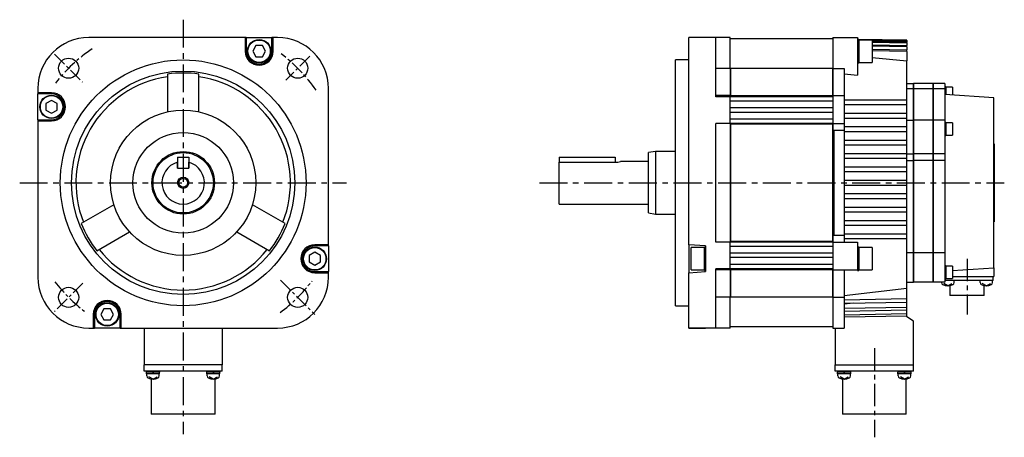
# Model space of a CAD drawing. Extents: x -352 to 588, y -285 to 268.
# Tile 4 of 4: x 148 to 588, y -114 to 73. Entities that reach past the tile are written whole.
import ezdxf

# ---------------------------------------------------------------- set-up
doc = ezdxf.new("R2010")
doc.units = 0
doc.linetypes.add('CENTER', pattern=[2, 1.25, -0.25, 0.25, -0.25])
for name, color, linetype in [('CENTER', 6, 'CENTER'), ('OUTLINE', 7, 'CONTINUOUS'), ('THIN_LINE', 6, 'CONTINUOUS')]:
    doc.layers.add(name, color=color, linetype=linetype)

msp = doc.modelspace()

# ---------------------------------------------------------------- linework, layer by layer
at = {"layer": 'CENTER', "ltscale": 10}
for p, q in [((220.92, 73), (220.92, -112.56)), ((147.75, 0), (294.08, 0)), ((380.38, 0), (588.41, 0))]:
    msp.add_line(p, q, dxfattribs=at)
at = {"layer": 'CENTER', "ltscale": 5}
for p, q in [((163.37, 57.54), (175.93, 44.99)), ((277.54, 56.63), (266.82, 45.9)), ((264.52, -43.61), (279.84, -58.93)), ((176.04, -44.88), (163.26, -57.65))]:
    msp.add_line(p, q, dxfattribs=at)
at = {"layer": 'CENTER', "ltscale": 8}
for p, q in [((571.74, -34), (571.74, -58.9)), ((530.24, -74.02), (530.24, -113.91))]:
    msp.add_line(p, q, dxfattribs=at)
at = {"layer": 'CENTER', "ltscale": 5}
for start, end in [(124.1358, 141.9992), (34.8623, 52.7443), (306.7139, 322.7664), (217.6594, 232.7243)]:
    msp.add_arc((220.92, 0), 72.5, start, end, dxfattribs=at)
at = {"layer": 'OUTLINE'}
for p, q in [((248.67, 65), (178.67, 65)), ((249.17, 65), (248.67, 65)), ((248.67, 65), (248.67, 58.9)), ((249.17, 65), (260.67, 65)), ((249.17, 65), (249.17, 58.9)), ((261.17, 65), (260.67, 65)), ((260.67, 58.9), (260.67, 65)), ((263.17, 65), (261.17, 65)), ((261.17, 58.9), (261.17, 65)), ((454.74, 65), (447.24, 65)), ((447.24, 42.25), (447.24, 65)), ((459.24, 65), (447.24, 65)), ((465.74, 65), (459.24, 65)), ((459.24, 42.25), (459.24, 65)), ((465.74, 51.12), (465.74, 65)), ((511.74, 64.5), (465.74, 64.5)), ((511.74, 65), (511.74, 51.12)), ((511.74, 65), (522.74, 65)), ((522.74, 65), (522.74, 60.5)), ((544.74, 63.81), (522.74, 64.2)), ((522.74, 64.19), (544.74, 63.8)), ((523.34, 64.15), (522.74, 64.15)), ((523.34, 64.15), (523.34, 53.65)), ((528.47, 63.9), (523.34, 63.99)), ((529.34, 63.9), (523.34, 63.9)), ((529.34, 63.9), (529.34, 53.9)), ((544.74, 63.62), (529.34, 63.88)), ((529.34, 63.7), (544.74, 63.43)), ((544.74, 62.86), (529.34, 63.13)), ((544.74, 62.47), (529.34, 62.75)), ((529.34, 61.78), (544.74, 61.51)), ((544.74, 63.8), (544.74, 63.81)), ((544.74, 63.8), (544.74, 63.62)), ((544.74, 63.43), (544.74, 63.62)), ((544.74, 63.43), (544.74, 62.86)), ((544.74, 62.47), (544.74, 62.86)), ((544.74, 62.47), (544.74, 61.51)), ((253.47, 61.4), (252.03, 58.9)), ((252.03, 58.9), (253.47, 56.4)), ((256.36, 61.4), (253.47, 61.4)), ((257.8, 58.9), (256.36, 61.4)), ((256.36, 56.4), (257.8, 58.9)), ((522.74, 60.5), (522.74, 57.3)), ((522.74, 57.3), (522.74, 48.15)), ((544.74, 60.92), (529.34, 61.2)), ((529.34, 59.81), (544.74, 59.52)), ((544.74, 58.71), (529.34, 59)), ((544.74, 60.92), (544.74, 61.51)), ((544.74, 60.92), (544.74, 59.52)), ((544.74, 58.71), (544.74, 59.52)), ((544.74, 58.71), (544.74, 54.54)), ((253.47, 56.4), (256.36, 56.4)), ((441.24, 0), (441.24, 55)), ((447.24, 55), (441.24, 55)), ((522.74, 53.65), (523.34, 53.65)), ((523.34, 53.9), (529.34, 53.9)), ((529.34, 56.05), (544.74, 54.54)), ((544.74, 37), (544.74, 54.54)), ((213.92, 48.64), (213.92, 31.74)), ((227.92, 31.74), (227.92, 48.64)), ((465.74, 51.12), (459.24, 51.12)), ((465.74, 51.12), (465.74, 39)), ((465.74, 49.85), (465.84, 49.85)), ((511.54, 51.15), (465.84, 51.15)), ((465.84, 51.15), (465.84, 38.97)), ((511.54, 51.15), (511.54, 38.97)), ((511.54, 50.89), (511.74, 50.89)), ((511.74, 51.12), (511.74, 39)), ((511.74, 51.12), (516.74, 51.12)), ((516.74, 51.12), (516.74, 39)), ((516.74, 48.84), (522.74, 48.15)), ((544.74, 44.5), (547.74, 44.5)), ((547.74, 42), (547.74, 44.5)), ((547.84, 44.5), (547.84, 42)), ((556.64, 44.5), (547.84, 44.5)), ((556.64, 42), (556.64, 44.5)), ((556.74, 42), (556.74, 44.5)), ((561.74, 44.5), (556.74, 44.5)), ((561.74, 44.5), (561.74, 42)), ((155.92, 42.25), (155.92, 40.25)), ((155.92, 40.25), (155.92, 39.75)), ((162.02, 40.25), (155.92, 40.25)), ((155.92, 28.25), (155.92, 39.75)), ((162.02, 39.75), (155.92, 39.75)), ((285.92, -27.75), (285.92, 42.25)), ((447.24, -27.75), (447.24, 42.25)), ((459.24, 38.5), (459.24, 42.25)), ((547.74, 42), (544.74, 42)), ((547.74, 28), (547.74, 42)), ((547.84, 40.5), (547.74, 40.5)), ((547.84, 42), (547.84, 28)), ((556.64, 42), (547.84, 42)), ((556.64, 28), (556.64, 42)), ((556.74, 40.5), (556.64, 40.5)), ((556.74, 28), (556.74, 42)), ((561.74, 42), (556.74, 42)), ((562.19, 43.02), (561.74, 43.02)), ((561.74, 42), (561.74, 28)), ((562.19, 43.02), (562.19, 39.47)), ((565.19, 42.82), (562.19, 42.82)), ((565.19, 42.82), (565.19, 39.26)), ((162.02, 36.89), (159.52, 35.44)), ((159.52, 35.44), (159.52, 32.56)), ((164.52, 35.44), (162.02, 36.89)), ((164.52, 32.56), (164.52, 35.44)), ((465.74, 39), (459.24, 39)), ((465.74, 38.5), (459.24, 38.5)), ((465.74, 39.01), (465.84, 39.01)), ((465.74, 38.5), (465.74, 39)), ((511.74, 38.5), (465.74, 38.5)), ((465.74, 26.5), (465.74, 38.5)), ((511.74, 36.5), (465.74, 36.5)), ((511.54, 38.97), (465.84, 38.97)), ((511.54, 38.98), (511.74, 38.98)), ((511.74, 39), (516.74, 39)), ((511.74, 39), (511.74, 26.5)), ((516.74, 39), (516.74, 26.5)), ((544.74, 37), (516.74, 37)), ((544.74, 35), (544.74, 37)), ((583.74, 38), (561.74, 39.5)), ((583.74, -38), (583.74, 38)), ((159.52, 32.56), (162.02, 31.11)), ((162.02, 31.11), (164.52, 32.56)), ((511.74, 33.5), (465.74, 33.5)), ((511.74, 31.5), (465.74, 31.5)), ((516.74, 35), (544.74, 35)), ((544.74, 31), (516.74, 31)), ((544.74, 31), (544.74, 35)), ((544.74, 29), (544.74, 31)), ((155.92, 28.25), (155.92, 27.75)), ((155.92, 28.25), (162.02, 28.25)), ((155.92, 27.75), (155.92, -42.25)), ((155.92, 27.75), (162.02, 27.75)), ((459.24, -26.5), (459.24, 26.5)), ((465.74, 26.5), (459.24, 26.5)), ((511.74, 28.5), (465.74, 28.5)), ((511.74, 26.5), (465.74, 26.5)), ((465.74, 26.5), (465.74, 26.3)), ((511.74, 26.5), (511.74, 26.3)), ((511.74, 26.5), (516.74, 26.5)), ((516.74, 29), (544.74, 29)), ((516.74, 26.5), (516.74, 25)), ((544.74, 25), (544.74, 29)), ((544.74, 28), (547.74, 28)), ((547.74, 13), (547.74, 28)), ((556.64, 28), (547.84, 28)), ((547.84, 28), (547.84, 13)), ((556.64, 13), (556.64, 28)), ((556.74, 13), (556.74, 28)), ((561.74, 28), (556.74, 28)), ((561.74, 28), (561.74, 13)), ((562.19, 27.03), (561.74, 27.03)), ((562.19, 27.03), (562.19, 21.13)), ((565.19, 26.83), (562.19, 26.83)), ((565.19, 26.83), (565.19, 21.33)), ((465.74, 26.3), (465.74, -26.3)), ((465.74, 26.26), (465.84, 26.26)), ((465.84, 26.3), (465.84, -26.3)), ((511.54, 26.3), (465.84, 26.3)), ((511.54, 26.3), (511.54, -26.3)), ((511.54, 26.29), (511.74, 26.29)), ((511.74, 26.3), (511.74, -26.3)), ((512.04, 23.5), (516.74, 23.5)), ((512.04, 23.5), (512.04, -23.5)), ((544.74, 25), (516.74, 25)), ((516.74, 25), (516.74, 23.5)), ((516.74, 23.5), (516.74, -23.5)), ((516.74, 23), (544.74, 23)), ((544.74, 23), (544.74, 25)), ((544.74, 19), (544.74, 23)), ((544.74, 19), (516.74, 19)), ((544.74, 17), (544.74, 19)), ((561.74, 21.13), (562.19, 21.13)), ((562.19, 21.33), (565.19, 21.33)), ((432.24, 14), (429.24, 13.5)), ((429.24, 0), (429.24, 13.5)), ((432.24, 14), (432.24, 0)), ((441.24, 14), (432.24, 14)), ((516.74, 17), (544.74, 17)), ((544.74, 13), (544.74, 17)), ((583.84, 17.5), (583.74, 17.5)), ((583.84, 17.5), (583.84, -17.5)), ((218.42, 11.5), (218.42, 6.5)), ((218.42, 11.5), (223.42, 11.5)), ((218.42, 6.5), (218.42, 9.17)), ((223.42, 11.5), (223.42, 6.5)), ((223.42, 6.5), (223.42, 9.17)), ((389.24, 11.5), (414.24, 11.5)), ((389.24, 11.5), (389.24, 9.17)), ((389.24, 9.17), (414.24, 9.17)), ((389.24, -9.5), (389.24, 9.17)), ((414.24, 11.5), (414.24, 9.17)), ((429.24, 9.5), (416.71, 9.5)), ((544.74, 13), (516.74, 13)), ((516.74, 11), (544.74, 11)), ((544.74, 13), (547.74, 13)), ((544.74, 11), (544.74, 13)), ((544.74, 7), (544.74, 11)), ((544.74, 10), (547.74, 10)), ((547.74, 10), (547.74, 13)), ((547.74, -31.3), (547.74, 10)), ((547.84, 13), (547.84, 10)), ((556.64, 13), (547.84, 13)), ((547.84, 10), (547.84, -31.3)), ((556.64, 10), (547.84, 10)), ((556.64, 10), (556.64, 13)), ((556.64, -31.3), (556.64, 10)), ((556.74, 10), (556.74, 13)), ((561.74, 13), (556.74, 13)), ((556.74, -31.3), (556.74, 10)), ((561.74, 10), (556.74, 10)), ((561.74, 13), (561.74, 10)), ((561.74, 10), (561.74, -31.3)), ((218.42, 6.5), (223.42, 6.5)), ((218.42, 6.5), (223.42, 6.5)), ((544.74, 7), (516.74, 7)), ((516.74, 5), (544.74, 5)), ((544.74, 5), (544.74, 7)), ((544.74, 1), (544.74, 5)), ((429.24, -13.5), (429.24, 0)), ((432.24, 0), (432.24, -14)), ((441.24, -55), (441.24, 0)), ((544.74, 1), (516.74, 1)), ((544.74, -1), (544.74, 1)), ((516.74, -1), (544.74, -1)), ((544.74, -5), (544.74, -1)), ((544.74, -5), (516.74, -5)), ((516.74, -7), (544.74, -7)), ((544.74, -7), (544.74, -5)), ((544.74, -11), (544.74, -7)), ((189.93, -9.81), (175.29, -18.26)), ((266.54, -18.26), (251.9, -9.81)), ((389.24, -9.5), (429.24, -9.5)), ((544.74, -11), (516.74, -11)), ((516.74, -13), (544.74, -13)), ((544.74, -13), (544.74, -11)), ((544.74, -17), (544.74, -13)), ((429.24, -13.5), (432.24, -14)), ((432.24, -14), (441.24, -14)), ((544.74, -17), (516.74, -17)), ((544.74, -19), (544.74, -17)), ((583.84, -17.5), (583.74, -17.5)), ((182.29, -30.38), (196.93, -21.93)), ((244.9, -21.93), (259.54, -30.38)), ((516.74, -19), (544.74, -19)), ((544.74, -23), (544.74, -19)), ((465.74, -26.26), (465.84, -26.26)), ((465.74, -26.3), (465.74, -26.5)), ((511.54, -26.3), (465.84, -26.3)), ((511.54, -26.29), (511.74, -26.29)), ((511.74, -26.3), (511.74, -26.5)), ((512.04, -23.5), (516.74, -23.5)), ((544.74, -23), (516.74, -23)), ((516.74, -23.5), (516.74, -25)), ((516.74, -25), (544.74, -25)), ((516.74, -25), (516.74, -26.5)), ((544.74, -25), (544.74, -23)), ((544.74, -47.23), (544.74, -25)), ((285.92, -27.75), (279.82, -27.75)), ((285.92, -28.25), (279.82, -28.25)), ((285.92, -28.25), (285.92, -27.75)), ((285.92, -28.25), (285.92, -39.75)), ((447.24, -27.75), (447.24, -40.25)), ((454.74, -28.25), (447.24, -27.75)), ((448.24, -39), (448.24, -29)), ((454.24, -29), (448.24, -29)), ((454.24, -39.25), (454.24, -28.75)), ((454.74, -28.75), (454.24, -28.75)), ((454.74, -28.25), (454.74, -39.75)), ((465.74, -26.5), (459.24, -26.5)), ((511.74, -26.5), (465.74, -26.5)), ((465.74, -38.5), (465.74, -26.5)), ((511.74, -28.5), (465.74, -28.5)), ((511.74, -26.5), (522.74, -26.5)), ((511.74, -26.5), (511.74, -39)), ((522.74, -26.5), (522.74, -39)), ((523.34, -28.75), (522.74, -28.75)), ((523.34, -28.75), (523.34, -39.25)), ((529.34, -29), (523.34, -29)), ((529.34, -29), (529.34, -39)), ((279.82, -31.11), (277.32, -32.56)), ((277.32, -32.56), (277.32, -35.44)), ((282.32, -32.56), (279.82, -31.11)), ((282.32, -35.44), (282.32, -32.56)), ((511.74, -31.5), (465.74, -31.5)), ((511.74, -33.5), (465.74, -33.5)), ((547.74, -31.3), (544.74, -31.3)), ((547.74, -44.5), (547.74, -31.3)), ((547.84, -31.3), (547.84, -44.5)), ((556.64, -31.3), (547.84, -31.3)), ((556.64, -44.5), (556.64, -31.3)), ((556.74, -44.5), (556.74, -31.3)), ((561.74, -31.3), (556.74, -31.3)), ((561.74, -31.3), (561.74, -44.5)), ((277.32, -35.44), (279.82, -36.89)), ((279.82, -36.89), (282.32, -35.44)), ((448.24, -39), (454.24, -39)), ((454.24, -39.25), (454.74, -39.25)), ((459.24, -42.25), (459.24, -38.5)), ((465.74, -38.5), (459.24, -38.5)), ((465.74, -39), (459.24, -39)), ((511.74, -36.5), (465.74, -36.5)), ((511.74, -38.5), (465.74, -38.5)), ((465.74, -39), (465.74, -38.5)), ((465.74, -39), (465.74, -51.12)), ((465.74, -39.01), (465.84, -39.01)), ((465.84, -38.97), (465.84, -51.15)), ((511.54, -38.97), (465.84, -38.97)), ((511.54, -38.97), (511.54, -51.15)), ((511.54, -38.98), (511.74, -38.98)), ((511.74, -39), (511.74, -51.12)), ((511.74, -39), (522.74, -39)), ((516.74, -39), (516.74, -51.12)), ((522.74, -39), (522.74, -39.25)), ((522.74, -39.25), (523.34, -39.25)), ((523.34, -39), (529.34, -39)), ((562.19, -37.12), (561.74, -37.12)), ((562.19, -37.12), (562.19, -40.07)), ((565.19, -37.32), (562.19, -37.32)), ((565.19, -37.32), (565.19, -40.07)), ((565.19, -39.26), (583.74, -38)), ((583.74, -38), (583.74, -42)), ((279.82, -39.75), (285.92, -39.75)), ((279.82, -40.25), (285.92, -40.25)), ((285.92, -40.25), (285.92, -39.75)), ((285.92, -42.25), (285.92, -40.25)), ((447.24, -40.25), (454.74, -39.75)), ((447.24, -42.25), (447.24, -40.25)), ((447.24, -65), (447.24, -42.25)), ((459.24, -65), (459.24, -42.25)), ((547.74, -40.5), (547.84, -40.5)), ((556.64, -40.5), (556.74, -40.5)), ((561.74, -43.02), (562.19, -43.02)), ((563.24, -43.7), (561.74, -43.7)), ((562.19, -40.07), (562.19, -43.02)), ((562.19, -42.82), (565.19, -42.82)), ((580.24, -43.7), (563.24, -43.7)), ((565.19, -40.07), (565.19, -42.82)), ((565.19, -42), (583.74, -42)), ((565.91, -44.67), (565.91, -43.7)), ((577.57, -44.67), (577.57, -43.7)), ((583.44, -43.7), (580.24, -43.7)), ((583.17, -44.67), (583.17, -43.7)), ((583.44, -43.7), (583.44, -42)), ((516.74, -50.37), (544.74, -47.23)), ((544.74, -44.5), (547.74, -44.5)), ((544.74, -51.99), (544.74, -47.23)), ((556.64, -44.5), (547.84, -44.5)), ((561.74, -44.5), (556.74, -44.5)), ((560.31, -44.67), (560.31, -44.5)), ((563.11, -46.1), (561.31, -45.02)), ((563.11, -46.1), (564.91, -45.02)), ((564.09, -46), (564.09, -50.4)), ((580.37, -46.1), (578.57, -45.02)), ((579.39, -50.4), (579.39, -46)), ((580.37, -46.1), (582.17, -45.02)), ((465.74, -51.12), (459.24, -51.12)), ((465.74, -49.85), (465.84, -49.85)), ((465.74, -65), (465.74, -51.12)), ((511.54, -51.15), (465.84, -51.15)), ((511.54, -50.89), (511.74, -50.89)), ((511.74, -51.12), (511.74, -65)), ((511.74, -51.12), (516.74, -51.12)), ((516.74, -51.12), (516.74, -65)), ((544.74, -51.99), (516.74, -52.59)), ((544.74, -53.36), (544.74, -51.99)), ((579.39, -50.4), (564.09, -50.4)), ((185.47, -56.4), (184.03, -58.9)), ((188.36, -56.4), (185.47, -56.4)), ((189.8, -58.9), (188.36, -56.4)), ((441.24, -55), (447.24, -55)), ((516.74, -53.94), (544.74, -53.36)), ((520.74, -53.86), (516.74, -54.27)), ((544.74, -55.78), (516.74, -56.33)), ((516.74, -57.39), (544.74, -56.84)), ((544.74, -55.78), (544.74, -53.36)), ((544.74, -56.84), (544.74, -55.78)), ((544.74, -58.71), (544.74, -56.84)), ((180.67, -58.9), (180.67, -65)), ((181.17, -58.9), (181.17, -65)), ((184.03, -58.9), (185.47, -61.4)), ((185.47, -61.4), (188.36, -61.4)), ((188.36, -61.4), (189.8, -58.9)), ((192.67, -65), (192.67, -58.9)), ((193.17, -65), (193.17, -58.9)), ((544.74, -58.71), (516.74, -59.24)), ((516.74, -60.05), (544.74, -59.52)), ((544.74, -59.52), (544.74, -58.71)), ((544.74, -60), (544.74, -59.52)), ((547.74, -62), (544.74, -60)), ((178.67, -65), (180.67, -65)), ((180.67, -65), (181.17, -65)), ((192.67, -65), (181.17, -65)), ((192.67, -65), (193.17, -65)), ((193.17, -65), (263.17, -65)), ((203.42, -65), (203.42, -81.5)), ((238.42, -65), (238.42, -81.5)), ((447.24, -65), (454.74, -65)), ((459.24, -65), (447.24, -65)), ((465.74, -65), (459.24, -65)), ((511.74, -64.5), (465.74, -64.5)), ((511.74, -65), (516.74, -65)), ((512.74, -65), (512.74, -81.5)), ((547.74, -81.5), (547.74, -62)), ((238.42, -81.5), (203.42, -81.5)), ((203.46, -84.25), (203.46, -81.5)), ((238.38, -84.25), (238.38, -81.5)), ((512.74, -81.5), (547.74, -81.5)), ((512.78, -84.25), (512.78, -81.5)), ((547.7, -84.25), (547.7, -81.5)), ((206.96, -84.25), (203.46, -84.25)), ((204.42, -84.25), (204.42, -84.75)), ((210.42, -84.75), (204.42, -84.75)), ((210.37, -85.45), (204.47, -85.45)), ((204.62, -86.42), (204.62, -85.45)), ((207.42, -87.85), (205.62, -86.77)), ((206.63, -87.79), (206.63, -103.49)), ((234.88, -84.25), (206.96, -84.25)), ((207.22, -84.75), (207.62, -85.45)), ((207.42, -87.85), (209.22, -86.77)), ((210.22, -86.42), (210.22, -85.45)), ((210.42, -84.75), (210.42, -84.25)), ((231.41, -84.25), (231.41, -84.75)), ((234.41, -84.75), (231.41, -84.75)), ((237.36, -85.45), (231.46, -85.45)), ((231.61, -86.42), (231.61, -85.45)), ((234.41, -87.85), (232.61, -86.77)), ((234.21, -84.75), (234.61, -85.45)), ((237.41, -84.75), (234.41, -84.75)), ((234.41, -87.85), (236.21, -86.77)), ((238.38, -84.25), (234.88, -84.25)), ((235.2, -103.49), (235.2, -87.79)), ((237.21, -86.42), (237.21, -85.45)), ((237.41, -84.75), (237.41, -84.25)), ((516.28, -84.25), (512.78, -84.25)), ((513.75, -84.25), (513.75, -84.75)), ((519.75, -84.75), (513.75, -84.75)), ((519.7, -85.45), (513.8, -85.45)), ((513.95, -86.42), (513.95, -85.45)), ((516.75, -87.85), (514.95, -86.77)), ((515.95, -87.79), (515.95, -103.49)), ((544.2, -84.25), (516.28, -84.25)), ((516.54, -84.75), (516.95, -85.45)), ((516.75, -87.85), (518.55, -86.77)), ((519.55, -86.42), (519.55, -85.45)), ((519.75, -84.75), (519.75, -84.25)), ((540.74, -84.25), (540.74, -84.75)), ((543.74, -84.75), (540.74, -84.75)), ((546.69, -85.45), (540.79, -85.45)), ((540.94, -86.42), (540.94, -85.45)), ((543.74, -87.85), (541.94, -86.77)), ((543.53, -84.75), (543.94, -85.45)), ((546.74, -84.75), (543.74, -84.75)), ((543.74, -87.85), (545.54, -86.77)), ((547.7, -84.25), (544.2, -84.25)), ((544.53, -103.49), (544.53, -87.79)), ((546.54, -86.42), (546.54, -85.45)), ((546.74, -84.75), (546.74, -84.25)), ((235.2, -103.49), (206.63, -103.49)), ((544.53, -103.49), (515.95, -103.49))]:
    msp.add_line(p, q, dxfattribs=at)
at = {"layer": 'OUTLINE', "ltscale": 5}
for p, q in [((204.47, -85.45), (204.47, -84.75)), ((210.37, -85.45), (210.37, -84.75)), ((231.46, -85.45), (231.46, -84.75)), ((237.36, -85.45), (237.36, -84.75)), ((513.8, -85.45), (513.8, -84.75)), ((519.7, -85.45), (519.7, -84.75)), ((540.79, -85.45), (540.79, -84.75)), ((546.69, -85.45), (546.69, -84.75))]:
    msp.add_line(p, q, dxfattribs=at)
at = {"layer": 'OUTLINE'}
for centre, radius in [((254.92, 58.9), 5.25), ((254.92, 58.9), 5), ((169.65, 51.27), 4.5), ((220.92, 0), 55), ((272.18, 51.27), 4.5), ((220.92, 0), 50), ((162.02, 34), 5.25), ((162.02, 34), 5), ((220.92, 0), 32.5), ((220.92, 0), 22.5), ((220.92, 0), 14), ((220.92, 0), 13.5), ((220.92, 0), 2), ((279.82, -34), 5.25), ((279.82, -34), 5), ((169.65, -51.27), 4.5), ((272.18, -51.27), 4.5), ((186.92, -58.9), 5.25), ((186.92, -58.9), 5)]:
    msp.add_circle(centre, radius, dxfattribs=at)
for centre, radius, start, end in [((178.67, 42.25), 22.75, 90, 180), ((263.17, 42.25), 22.75, 0, 90), ((254.92, 58.9), 6.25, 180, 0), ((254.92, 58.9), 5.75, 180, 0), ((220.92, 0), 49.14, 81.8108, 98.1892), ((220.92, 0), 48, 98.3855, 201.6145), ((220.92, 0), 48, 338.3855, 81.6145), ((162.02, 34), 6.25, 270, 90), ((162.02, 34), 5.75, 270, 90), ((220.92, 0), 9.5, 105.2575, 74.7425), ((414.15, 19.25), 10.09, 270.4983, 284.6893), ((220.92, 0), 49.14, 201.8108, 218.1892), ((220.92, 0), 49.14, 321.8108, 338.1892), ((220.92, 0), 48, 218.3855, 321.6145), ((279.82, -34), 6.25, 90, 270), ((279.82, -34), 5.75, 90, 270), ((178.67, -42.25), 22.75, 180, 270), ((263.17, -42.25), 22.75, 270, 0), ((561.31, -44.67), 1, 180, 243.2563), ((563.11, -41.1), 5, 243.2563, 296.7437), ((564.91, -44.67), 1, 296.7437, 0), ((578.57, -44.67), 1, 180, 243.2563), ((580.37, -41.1), 5, 243.2563, 296.7437), ((582.17, -44.67), 1, 296.7437, 0), ((186.92, -58.9), 6.25, 0, 180), ((186.92, -58.9), 5.75, 0, 180), ((205.62, -86.42), 1, 180, 243.2563), ((207.42, -82.85), 5, 243.2563, 296.7437), ((209.22, -86.42), 1, 296.7437, 0), ((232.61, -86.42), 1, 180, 243.2563), ((234.41, -82.85), 5, 243.2563, 296.7437), ((236.21, -86.42), 1, 296.7437, 0), ((514.95, -86.42), 1, 180, 243.2563), ((516.75, -82.85), 5, 243.2563, 296.7437), ((518.55, -86.42), 1, 296.7437, 0), ((541.94, -86.42), 1, 180, 243.2563), ((543.74, -82.85), 5, 243.2563, 296.7437), ((545.54, -86.42), 1, 296.7437, 0)]:
    msp.add_arc(centre, radius, start, end, dxfattribs=at)
at = {"layer": 'THIN_LINE'}
msp.add_circle((220.92, 0), 2.5, dxfattribs=at)

doc.saveas('drawing.dxf')
